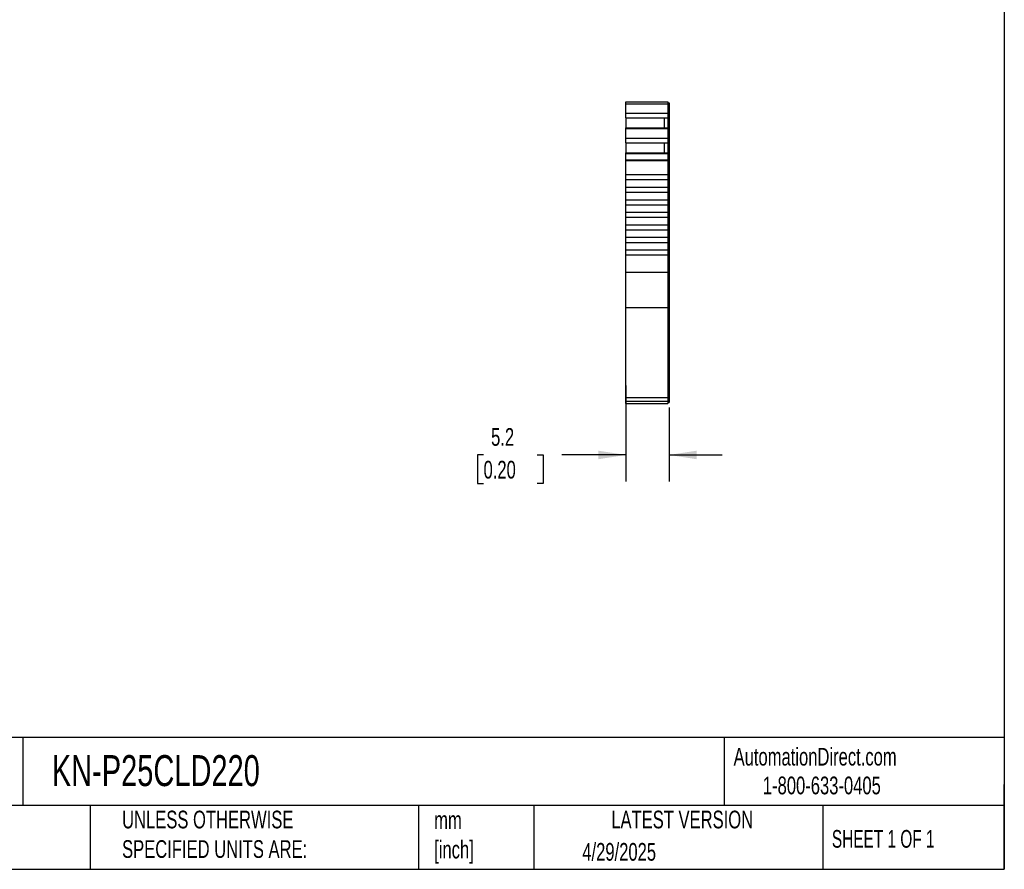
# Model space of a CAD drawing. Header units: millimetres. Extents: x 6 to 273, y 6 to 210.
# Tile 5 of 7: x 155 to 273, y 6 to 108. Entities that reach past the tile are written whole.
import ezdxf

# ---------------------------------------------------------------- set-up
doc = ezdxf.new("R2010")
doc.units = ezdxf.units.MM
doc.linetypes.add('SLD-Solid', pattern=[0])
doc.layers.add('DIMENSIONS', color=140, linetype='SLD-Solid', lineweight=25)
doc.layers.add('TEXT', color=140, linetype='SLD-Solid', lineweight=25)
doc.styles.add('SLDTEXTSTYLE0', font='TXT', dxfattribs={"width": 0.7})
doc.styles.add('SLDTEXTSTYLE1', font='TXT', dxfattribs={"width": 0.65})
doc.dimstyles.new('SLDDIMSTYLE1', dxfattribs={"dimtxt": 2.158008, "dimasz": 3.302, "dimexe": 0, "dimexo": 0.0625, "dimgap": 0.539502, "dimtad": 0, "dimtih": 1, "dimtoh": 1, "dimrnd": 1e-09, "dimzin": 12, "dimdsep": 46, "dimtxsty": 'SLDTEXTSTYLE0', "dimsah": 1, "dimcen": 0.09, "dimadec": 0, "dimazin": 3, "dimtfac": 1, "dimtmove": 0, "dimatfit": 0, "dimfxl": 0, "dimfrac": 2, "dimtolj": 1, "dimtzin": 12, "dimarcsym": 0})

# ---------------------------------------------------------------- blocks, each defined once
blk = doc.blocks.new('_D_3')
at = {"layer": 'DIMENSIONS'}
for p, q in [((227.83, 64.21), (227.83, 52.72)), ((232.98, 61.57), (232.98, 52.72)), ((210.81, 55.9), (210.09, 55.9)), ((210.09, 55.9), (210.09, 52.47)), ((217.22, 55.9), (217.95, 55.9)), ((217.95, 55.9), (217.95, 52.47)), ((227.83, 55.9), (220.15, 55.9)), ((232.98, 55.9), (239.33, 55.9)), ((210.09, 52.47), (210.81, 52.47)), ((217.95, 52.47), (217.22, 52.47))]:
    blk.add_line(p, q, dxfattribs=at)
for points in [[(227.83, 55.9), (224.53, 56.41), (224.53, 55.39)], [(232.98, 55.9), (236.28, 55.39), (236.28, 56.41)]]:
    blk.add_solid(points, dxfattribs=at)
at = {"layer": 'DIMENSIONS', "char_height": 2.117, "attachment_point": 1, "style": 'SLDTEXTSTYLE0'}
for s, insert in [('5.2', (211.71, 59.11)), ('0.20', (210.81, 55.2))]:
    blk.add_mtext(s, dxfattribs=dict(at, insert=insert))

msp = doc.modelspace()

# ---------------------------------------------------------------- linework, layer by layer
for p, q in [((227.829, 98.125), (232.829, 98.125)), ((227.829, 97.902), (227.829, 98.125)), ((227.829, 97.902), (232.829, 97.902)), ((227.829, 96.777), (227.829, 97.902)), ((232.829, 98.125), (232.829, 97.902)), ((232.829, 98.025), (232.979, 98.025)), ((232.829, 97.902), (232.829, 96.777)), ((232.829, 97.877), (232.979, 97.877)), ((232.979, 98.025), (232.979, 97.877)), ((232.979, 97.877), (232.979, 96.82)), ((227.829, 96.777), (232.829, 96.777)), ((227.829, 96.218), (227.829, 96.777)), ((232.829, 96.82), (232.979, 96.82)), ((232.829, 96.777), (232.829, 96.218)), ((232.979, 96.82), (232.979, 96.31)), ((227.829, 96.218), (232.829, 96.218)), ((227.829, 96.202), (227.829, 96.218)), ((227.829, 96.202), (227.829, 95.011)), ((227.829, 96.202), (232.379, 96.202)), ((232.379, 96.202), (232.829, 96.202)), ((232.379, 96.202), (232.379, 95.011)), ((232.829, 96.31), (232.979, 96.31)), ((232.829, 96.273), (232.979, 96.273)), ((232.829, 96.218), (232.829, 96.202)), ((232.829, 96.202), (232.829, 95.011)), ((232.979, 96.31), (232.979, 96.273)), ((232.979, 96.273), (232.979, 94.91)), ((227.829, 95.011), (232.829, 95.011)), ((227.829, 94.941), (227.829, 95.011)), ((227.829, 94.941), (232.829, 94.941)), ((227.829, 93.783), (227.829, 94.941)), ((232.829, 95.011), (232.829, 94.941)), ((232.829, 94.941), (232.829, 93.783)), ((232.829, 94.91), (232.979, 94.91)), ((232.829, 94.846), (232.979, 94.846)), ((232.979, 94.91), (232.979, 94.846)), ((232.979, 94.846), (232.979, 93.826)), ((227.829, 93.783), (232.829, 93.783)), ((227.829, 93.224), (227.829, 93.783)), ((227.829, 93.224), (232.829, 93.224)), ((227.829, 93.208), (227.829, 93.224)), ((227.829, 93.208), (227.829, 92.017)), ((227.829, 93.208), (232.379, 93.208)), ((232.379, 93.208), (232.829, 93.208)), ((232.379, 93.208), (232.379, 92.017)), ((232.829, 93.826), (232.979, 93.826)), ((232.829, 93.783), (232.829, 93.224)), ((232.829, 93.316), (232.979, 93.316)), ((232.829, 93.279), (232.979, 93.279)), ((232.829, 93.224), (232.829, 93.208)), ((232.829, 93.208), (232.829, 92.017)), ((232.979, 93.826), (232.979, 93.316)), ((232.979, 93.316), (232.979, 93.279)), ((232.979, 93.279), (232.979, 91.916)), ((227.829, 92.017), (232.829, 92.017)), ((227.829, 91.947), (227.829, 92.017)), ((227.829, 91.947), (232.829, 91.947)), ((227.829, 91.174), (227.829, 91.947)), ((232.829, 92.017), (232.829, 91.947)), ((232.829, 91.947), (232.829, 91.174)), ((232.829, 91.916), (232.979, 91.916)), ((232.829, 91.853), (232.979, 91.853)), ((232.979, 91.916), (232.979, 91.853)), ((232.979, 91.853), (232.979, 91.148)), ((227.829, 91.174), (232.829, 91.174)), ((227.829, 91.096), (227.829, 91.174)), ((227.829, 91.096), (232.829, 91.096)), ((227.829, 89.425), (227.829, 91.096)), ((232.829, 91.174), (232.829, 91.096)), ((232.829, 91.148), (232.979, 91.148)), ((232.829, 91.096), (232.829, 89.425)), ((232.829, 91.096), (232.979, 91.096)), ((232.979, 91.148), (232.979, 91.096)), ((232.979, 91.096), (232.979, 77.764)), ((227.829, 89.425), (232.829, 89.425)), ((227.829, 88.825), (227.829, 89.425)), ((227.829, 88.825), (232.829, 88.825)), ((227.829, 87.925), (227.829, 88.825)), ((232.829, 89.425), (232.829, 88.825)), ((232.829, 88.825), (232.829, 87.925)), ((227.829, 87.925), (232.829, 87.925)), ((227.829, 87.325), (227.829, 87.925)), ((227.829, 87.325), (232.829, 87.325)), ((227.829, 86.425), (227.829, 87.325)), ((232.829, 87.925), (232.829, 87.325)), ((232.829, 87.325), (232.829, 86.425)), ((227.829, 85.825), (227.829, 86.425)), ((227.829, 86.425), (232.829, 86.425)), ((232.829, 86.425), (232.829, 85.825)), ((227.829, 85.825), (232.829, 85.825)), ((227.829, 84.925), (227.829, 85.825)), ((227.829, 84.925), (232.829, 84.925)), ((227.829, 84.325), (227.829, 84.925)), ((232.829, 85.825), (232.829, 84.925)), ((232.829, 84.925), (232.829, 84.325)), ((227.829, 84.325), (232.829, 84.325)), ((227.829, 83.425), (227.829, 84.325)), ((232.829, 84.325), (232.829, 83.425)), ((227.829, 83.425), (232.829, 83.425)), ((227.829, 82.825), (227.829, 83.425)), ((227.829, 82.825), (232.829, 82.825)), ((227.829, 81.925), (227.829, 82.825)), ((232.829, 83.425), (232.829, 82.825)), ((232.829, 82.825), (232.829, 81.925)), ((227.829, 81.925), (232.829, 81.925)), ((227.829, 81.325), (227.829, 81.925)), ((227.829, 81.325), (232.829, 81.325)), ((227.829, 80.425), (227.829, 81.325)), ((232.829, 81.925), (232.829, 81.325)), ((232.829, 81.325), (232.829, 80.425)), ((227.829, 80.425), (232.829, 80.425)), ((227.829, 79.825), (227.829, 80.425)), ((232.829, 80.425), (232.829, 79.825)), ((227.829, 79.825), (232.829, 79.825)), ((227.829, 77.764), (227.829, 79.825)), ((232.829, 79.825), (232.829, 77.764)), ((227.829, 77.764), (232.829, 77.764)), ((227.829, 73.531), (227.829, 77.764)), ((232.829, 77.764), (232.829, 73.531)), ((232.829, 77.764), (232.979, 77.764)), ((232.979, 77.764), (232.979, 73.615)), ((227.829, 73.531), (232.829, 73.531)), ((227.829, 62.754), (227.829, 73.531)), ((232.829, 73.615), (232.979, 73.615)), ((232.829, 73.531), (232.829, 62.754)), ((232.979, 73.615), (232.979, 62.838)), ((227.829, 62.754), (232.829, 62.754)), ((227.829, 62.315), (227.829, 62.754)), ((232.829, 62.838), (232.979, 62.838)), ((232.829, 62.754), (232.829, 62.315)), ((232.829, 62.415), (232.979, 62.415)), ((232.979, 62.838), (232.979, 62.415)), ((232.979, 62.415), (232.979, 62.153)), ((227.829, 62.315), (232.829, 62.315)), ((227.829, 62.053), (227.829, 62.315)), ((227.829, 62.053), (232.829, 62.053)), ((227.829, 62.053), (232.829, 62.053)), ((232.829, 62.315), (232.829, 62.053)), ((232.829, 62.153), (232.979, 62.153)), ((232.829, 62.153), (232.979, 62.153))]:
    msp.add_line(p, q)
at = {"layer": 'TEXT'}
for p, q in [((273.05, 209.55), (273.05, 6.35)), ((273.05, 22.126), (6.35, 22.126)), ((155.759, 22.126), (155.759, 13.97)), ((239.575, 22.126), (239.575, 13.97)), ((273.05, 6.35), (273.05, 16.51)), ((273.05, 13.97), (6.35, 13.97)), ((163.78, 13.97), (163.78, 6.35)), ((203.024, 13.97), (203.024, 6.35)), ((216.812, 13.97), (216.812, 6.35)), ((251.349, 13.97), (251.349, 6.35)), ((6.35, 6.35), (273.05, 6.35))]:
    msp.add_line(p, q, dxfattribs=at)

# ---------------------------------------------------------------- texts
for s, insert, char_height, attachment_point, style in [('KN-P25CLD220', (159.208, 20.006), 3.70417, 1, 'SLDTEXTSTYLE0'), ('AutomationDirect.com', (240.695, 20.877), 2.11667, 1, 'SLDTEXTSTYLE0'), ('1-800-633-0405', (244.192, 17.437), 2.11667, 1, 'SLDTEXTSTYLE0'), ('UNLESS OTHERWISE ^JSPECIFIED UNITS ARE:', (167.608, 13.361), 2.11667, 1, 'SLDTEXTSTYLE0'), ('LATEST VERSION', (234.552, 13.364), 2.11667, 2, 'SLDTEXTSTYLE0'), ('mm^J[inch]', (204.907, 13.297), 2.1167, 1, 'SLDTEXTSTYLE0'), ('SHEET 1 OF 1', (252.441, 11.051), 2.11667, 1, 'SLDTEXTSTYLE1'), ('4/29/2025', (222.613, 9.497), 2.1167, 1, 'SLDTEXTSTYLE0')]:
    msp.add_mtext(s, dxfattribs=dict(at, insert=insert, char_height=char_height, attachment_point=attachment_point, style=style))

# ---------------------------------------------------------------- dimensions: what is measured, and where the dimension line sits
at = {"layer": 'DIMENSIONS'}
dim = msp.add_linear_dim(base=(227.829, 55.899), p1=(232.979, 62.838), p2=(227.829, 65.479), angle=0, dimstyle='SLDDIMSTYLE1', dxfattribs=at)
dim.commit()
dim.dimension.update_dxf_attribs({"geometry": '_D_3', "text_midpoint": (214.017, 55.899), "dimtype": 160})

doc.saveas('drawing.dxf')
